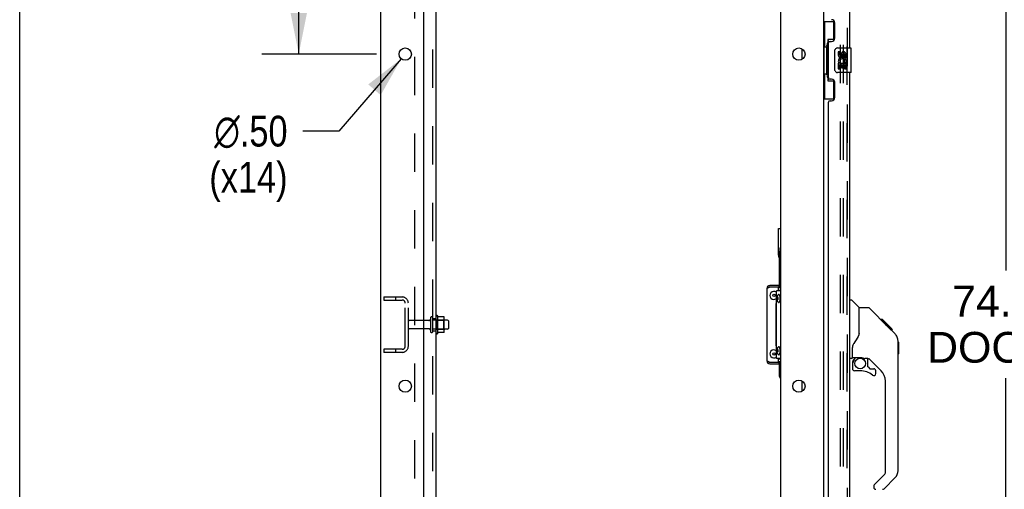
# Model space of a CAD drawing. Header units: inches. Extents: x 0 to 283, y 0 to 183.
# Tile 6 of 116: x 0 to 40, y 87 to 106. Entities that reach past the tile are written whole.
import ezdxf

# ---------------------------------------------------------------- set-up
doc = ezdxf.new("R2010")
doc.units = ezdxf.units.IN
doc.header["$LTSCALE"] = 15.583333
doc.header["$MEASUREMENT"] = 0
doc.linetypes.add('HIDDEN', pattern=[0.2, 0.1, -0.1])
doc.layers.get('0').update_dxf_attribs({"linetype": 'CONTINUOUS'})
for name, color, linetype in [('DEFAULT_2', 8, 'HIDDEN'), ('DIMENSIONS', 7, 'CONTINUOUS'), ('LEFTHAND_DOOR_ASSEMBLY', 7, 'CONTINUOUS'), ('RIGHTHAND_DOOR_ASSEMBLY', 7, 'CONTINUOUS'), ('SUBPANEL', 7, 'CONTINUOUS')]:
    doc.layers.add(name, color=color, linetype=linetype)
doc.styles.get("Standard").update_dxf_attribs({"font": 'arial.ttf'})
doc.styles.add('TEXTSTYLE_1', font='gdt', dxfattribs={"width": 0.8})
doc.dimstyles.new('DIMSTYLE_1', dxfattribs={"dimtxt": 1.25, "dimasz": 1.666667, "dimexe": 0.09, "dimexo": 0.07, "dimgap": 0.0375, "dimtad": 0, "dimtih": 1, "dimtoh": 1, "dimzin": 4, "dimdsep": 46, "dimtxsty": 'Standard', "dimblk": '_FILLED', "dimblk1": '_FILLED', "dimblk2": '_FILLED', "dimcen": 0.09, "dimadec": 3, "dimazin": 1, "dimtfac": 1, "dimtdec": 3, "dimtofl": 0, "dimtmove": 0, "dimatfit": 3, "dimldrblk": '_FILLED', "dimfxl": 0, "dimtolj": 1, "dimtzin": 4, "dimarcsym": 0})
doc.dimstyles.new('DIMSTYLE_2', dxfattribs={"dimtxt": 1.25, "dimasz": 1.666667, "dimexe": 0.09, "dimexo": 0.07, "dimgap": 0.09, "dimtad": 0, "dimtih": 1, "dimtoh": 1, "dimzin": 4, "dimdsep": 46, "dimtxsty": 'Standard', "dimblk": '_FILLED', "dimblk1": '_FILLED', "dimblk2": '_FILLED', "dimcen": 0.09, "dimadec": 3, "dimazin": 1, "dimtfac": 1, "dimtdec": 3, "dimtofl": 0, "dimtmove": 0, "dimatfit": 1, "dimldrblk": '_FILLED', "dimfxl": 0, "dimtolj": 1, "dimtzin": 4, "dimarcsym": 0})

# ---------------------------------------------------------------- blocks, each defined once
blk = doc.blocks.new('_FILLED')
at = {"color": 0, "linetype": 'ByBlock'}
blk.add_solid([(0, 0), (-1, 0.2), (-1, -0.2)], dxfattribs=at)
blk = doc.blocks.new('*D6')
at = {"layer": 'DIMENSIONS', "color": 2, "linetype": 'Continuous'}
for p, q in [((34.65, 131.162), (41.579, 131.162)), ((40.079, 131.162), (40.079, 96.117)), ((40.079, 56.662), (40.079, 91.742)), ((34.65, 56.662), (41.579, 56.662))]:
    blk.add_line(p, q, dxfattribs=at)
at = {"layer": 'DIMENSIONS', "color": 2, "linetype": 'Continuous', "xscale": 1.6666666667, "yscale": 1.6666666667, "zscale": 1.6666666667}
for p, rotation in [((40.079, 131.162), 90), ((40.079, 56.662), 270)]:
    blk.add_blockref('_FILLED', p, dxfattribs=dict(at, rotation=rotation))
at = {"layer": 'DIMENSIONS', "color": 2, "linetype": 'Continuous', "insert": (40.079, 95.492), "char_height": 1.25, "width": 6.39405, "attachment_point": 2, "line_spacing_factor": 0.9}
blk.add_mtext('74.50\\PDOORS', dxfattribs=at)
blk = doc.blocks.new('*D21')
at = {"layer": 'DIMENSIONS', "color": 2, "linetype": 'Continuous'}
for p, q in [((14.505, 118.412), (9.843, 118.412)), ((11.343, 118.412), (11.343, 113.7)), ((11.343, 104.912), (11.343, 109.325)), ((14.505, 104.912), (9.843, 104.912))]:
    blk.add_line(p, q, dxfattribs=at)
at = {"layer": 'DIMENSIONS', "color": 2, "linetype": 'Continuous', "xscale": 1.6666666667, "yscale": 1.6666666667, "zscale": 1.6666666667}
for p, rotation in [((11.343, 118.412), 90), ((11.343, 104.912), 270)]:
    blk.add_blockref('_FILLED', p, dxfattribs=dict(at, rotation=rotation))
at = {"layer": 'DIMENSIONS', "color": 2, "linetype": 'Continuous', "insert": (11.343, 113.075), "char_height": 1.25, "width": 4.36803, "attachment_point": 2, "line_spacing_factor": 0.9}
blk.add_mtext('13.50\\Ptyp.', dxfattribs=at)
blk = doc.blocks.new('*D22')
at = {"layer": 'DIMENSIONS', "color": 2, "linetype": 'Continuous'}
for p, q in [((15.509, 104.722), (12.971, 101.779)), ((12.971, 101.779), (11.513, 101.779))]:
    blk.add_line(p, q, dxfattribs=at)
at = {"layer": 'DIMENSIONS', "color": 2, "linetype": 'Continuous', "xscale": 1.6666666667, "yscale": 1.6666666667, "zscale": 1.6666666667, "rotation": 49.2353207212}
blk.add_blockref('_FILLED', (15.509, 104.722), dxfattribs=at)
at = {"layer": 'DIMENSIONS', "color": 2, "linetype": 'Continuous', "insert": (10.888, 102.404), "char_height": 1.25, "width": 4.09232, "attachment_point": 3, "line_spacing_factor": 0.9, "style": 'TEXTSTYLE_1'}
blk.add_mtext('{\\fgdt;n}\\fArial;.50\\P(x14)', dxfattribs=at)

msp = doc.modelspace()

# ---------------------------------------------------------------- linework, layer by layer
at = {"color": 7, "linetype": 'Continuous'}
for p, q in [((0, 0), (0, 183.333)), ((14.672, 50.037), (14.672, 133.787)), ((32.672, 130.631), (32.672, 57.193)), ((16.422, 52.037), (16.422, 130.412)), ((30.922, 130.412), (30.922, 52.037)), ((31.797, 104.695), (31.797, 105.128)), ((30.838, 96.737), (30.838, 97.822)), ((30.838, 97.822), (30.922, 97.822)), ((30.85, 96.941), (30.85, 96.656)), ((30.883, 95.506), (30.883, 96.811)), ((30.374, 95.386), (30.368, 95.386)), ((30.922, 95.446), (30.838, 95.446)), ((30.883, 95.412), (30.883, 95.446)), ((16.992, 93.556), (16.992, 94.268)), ((17.01, 94.236), (17.01, 94.236)), ((17.237, 94.231), (17.019, 94.231)), ((17.238, 94.231), (17.237, 94.231)), ((17.258, 93.656), (17.258, 94.167)), ((17.392, 94.095), (17.258, 94.095)), ((17.422, 94.065), (17.422, 93.759)), ((17.392, 93.729), (17.258, 93.729)), ((30.749, 93.93), (30.743, 93.93)), ((30.743, 93.87), (30.743, 93.869)), ((30.743, 93.852), (30.754, 93.852)), ((30.75, 93.876), (30.748, 93.874)), ((30.748, 93.874), (30.748, 93.874)), ((30.754, 93.93), (30.749, 93.93)), ((30.754, 93.88), (30.75, 93.876)), ((30.75, 93.876), (30.754, 93.873)), ((17.237, 93.593), (17.019, 93.593)), ((30.754, 93.288), (30.743, 93.288)), ((30.374, 92.438), (30.368, 92.438)), ((30.838, 92.378), (30.922, 92.378)), ((30.883, 92.378), (30.883, 92.412)), ((30.883, 91.811), (30.883, 92.318)), ((31.797, 91.195), (31.797, 91.628))]:
    msp.add_line(p, q, dxfattribs=at)
at = {"color": 3, "linetype": 'Continuous'}
for p, q in [((30.368, 95.386), (30.368, 92.438)), ((30.922, 95.506), (30.488, 95.506)), ((30.488, 95.446), (30.838, 95.446)), ((30.922, 95.288), (30.754, 95.288)), ((30.754, 92.538), (30.754, 95.288)), ((30.838, 95.288), (30.838, 95.446)), ((30.922, 95.412), (30.838, 95.412)), ((30.743, 94.771), (30.754, 94.781)), ((30.743, 93.053), (30.743, 94.771)), ((30.743, 94.632), (30.754, 94.632)), ((30.754, 94.539), (30.743, 94.539)), ((30.749, 93.975), (30.743, 93.976)), ((30.754, 93.975), (30.749, 93.975)), ((30.743, 93.192), (30.754, 93.192)), ((30.754, 93.042), (30.743, 93.053)), ((30.922, 92.538), (30.754, 92.538)), ((30.838, 92.378), (30.838, 92.538)), ((30.838, 92.378), (30.488, 92.378)), ((30.488, 92.318), (30.922, 92.318)), ((30.838, 92.412), (30.922, 92.412))]:
    msp.add_line(p, q, dxfattribs=at)
at = {"color": 7, "linetype": 'Continuous'}
for points in [[(30.863, 97.049), (30.86, 97.036), (30.858, 97.024), (30.856, 97.013), (30.854, 97.001), (30.853, 96.99), (30.852, 96.98), (30.851, 96.97), (30.85, 96.96), (30.85, 96.95), (30.85, 96.941)], [(30.922, 95.334), (30.92, 95.333), (30.908, 95.325), (30.896, 95.316), (30.886, 95.306), (30.876, 95.294), (30.872, 95.288)], [(30.778, 94.976), (30.778, 94.988), (30.779, 95), (30.78, 95.013), (30.782, 95.025), (30.785, 95.038), (30.788, 95.05), (30.791, 95.061), (30.795, 95.071), (30.799, 95.08), (30.803, 95.088), (30.808, 95.097), (30.813, 95.104), (30.818, 95.112), (30.824, 95.119), (30.83, 95.125), (30.837, 95.132)], [(30.837, 94.82), (30.83, 94.826), (30.824, 94.833), (30.818, 94.841), (30.812, 94.848), (30.807, 94.857), (30.802, 94.865), (30.798, 94.874), (30.794, 94.883), (30.79, 94.893), (30.787, 94.904), (30.784, 94.916), (30.782, 94.928), (30.78, 94.941), (30.779, 94.953), (30.778, 94.964), (30.778, 94.976)], [(30.81, 95.024), (30.809, 95.024), (30.807, 95.023), (30.805, 95.022), (30.804, 95.021), (30.802, 95.019), (30.801, 95.016), (30.799, 95.013), (30.798, 95.01), (30.797, 95.007), (30.796, 95.003), (30.795, 94.999), (30.794, 94.994), (30.794, 94.99), (30.793, 94.985), (30.793, 94.981), (30.793, 94.976)], [(30.793, 94.976), (30.793, 94.971), (30.793, 94.966), (30.794, 94.962), (30.794, 94.957), (30.795, 94.953), (30.796, 94.949), (30.797, 94.945), (30.798, 94.942), (30.799, 94.938), (30.801, 94.936), (30.802, 94.933), (30.804, 94.931), (30.805, 94.929), (30.807, 94.928), (30.809, 94.928), (30.81, 94.927)], [(30.828, 94.976), (30.828, 94.981), (30.827, 94.985), (30.827, 94.99), (30.827, 94.994), (30.826, 94.999), (30.825, 95.003), (30.824, 95.007), (30.823, 95.01), (30.821, 95.013), (30.82, 95.016), (30.819, 95.019), (30.817, 95.021), (30.815, 95.022), (30.814, 95.023), (30.812, 95.024), (30.81, 95.024)], [(30.81, 94.927), (30.812, 94.928), (30.814, 94.928), (30.815, 94.929), (30.817, 94.931), (30.819, 94.933), (30.82, 94.936), (30.821, 94.938), (30.823, 94.942), (30.824, 94.945), (30.825, 94.949), (30.826, 94.953), (30.827, 94.957), (30.827, 94.962), (30.827, 94.966), (30.828, 94.971), (30.828, 94.976)], [(30.906, 95.051), (30.904, 95.061), (30.902, 95.07), (30.9, 95.079), (30.897, 95.087), (30.894, 95.095), (30.891, 95.102), (30.888, 95.109), (30.885, 95.115), (30.881, 95.121), (30.878, 95.125), (30.874, 95.129), (30.87, 95.133), (30.866, 95.135), (30.862, 95.137), (30.858, 95.138), (30.854, 95.139), (30.85, 95.138), (30.846, 95.137), (30.842, 95.135), (30.839, 95.133), (30.837, 95.132)], [(30.837, 94.82), (30.839, 94.819), (30.842, 94.816), (30.846, 94.814), (30.85, 94.813), (30.854, 94.813), (30.858, 94.813), (30.862, 94.814), (30.866, 94.816), (30.87, 94.819), (30.874, 94.822), (30.878, 94.826), (30.881, 94.831), (30.885, 94.837), (30.888, 94.843), (30.891, 94.849), (30.894, 94.857), (30.897, 94.865), (30.9, 94.873), (30.902, 94.882), (30.904, 94.891)], [(30.904, 94.891), (30.906, 94.901), (30.908, 94.911), (30.909, 94.921), (30.911, 94.932), (30.912, 94.943), (30.912, 94.954), (30.913, 94.965), (30.913, 94.976)], [(30.913, 94.976), (30.913, 94.987), (30.912, 94.998), (30.912, 95.009), (30.911, 95.02), (30.909, 95.03), (30.908, 95.041), (30.906, 95.051)], [(17.019, 94.231), (17.017, 94.231), (17.016, 94.231), (17.015, 94.231), (17.014, 94.232), (17.014, 94.232), (17.013, 94.232), (17.013, 94.233), (17.012, 94.233), (17.012, 94.233), (17.011, 94.234), (17.011, 94.234), (17.011, 94.234), (17.011, 94.235), (17.01, 94.235), (17.01, 94.235), (17.01, 94.235), (17.01, 94.236)], [(17.246, 94.225), (17.245, 94.226), (17.244, 94.228), (17.243, 94.229), (17.241, 94.23), (17.24, 94.23), (17.238, 94.231)], [(30.748, 93.874), (30.746, 93.872), (30.743, 93.87)], [(17.01, 93.588), (17.01, 93.588), (17.01, 93.588), (17.01, 93.588), (17.01, 93.589), (17.011, 93.589), (17.011, 93.589), (17.011, 93.59), (17.011, 93.59), (17.012, 93.59), (17.012, 93.591), (17.013, 93.591), (17.013, 93.591), (17.014, 93.592), (17.014, 93.592), (17.015, 93.592), (17.016, 93.593), (17.017, 93.593), (17.019, 93.593)], [(17.246, 93.599), (17.245, 93.597), (17.244, 93.596), (17.243, 93.595), (17.241, 93.594), (17.24, 93.593), (17.238, 93.593), (17.237, 93.593)], [(30.778, 92.851), (30.778, 92.863), (30.779, 92.875), (30.78, 92.888), (30.782, 92.9), (30.785, 92.913), (30.788, 92.925), (30.791, 92.936), (30.795, 92.946), (30.799, 92.955), (30.803, 92.963), (30.808, 92.972), (30.813, 92.979), (30.818, 92.987), (30.824, 92.994), (30.83, 93), (30.837, 93.007)], [(30.837, 92.695), (30.83, 92.701), (30.824, 92.708), (30.818, 92.716), (30.812, 92.723), (30.807, 92.732), (30.802, 92.74), (30.798, 92.749), (30.794, 92.758), (30.79, 92.768), (30.787, 92.779), (30.784, 92.791), (30.782, 92.803), (30.78, 92.816), (30.779, 92.828), (30.778, 92.839), (30.778, 92.851)], [(30.81, 92.899), (30.809, 92.899), (30.807, 92.898), (30.805, 92.897), (30.804, 92.896), (30.802, 92.894), (30.801, 92.891), (30.799, 92.888), (30.798, 92.885), (30.797, 92.882), (30.796, 92.878), (30.795, 92.874), (30.794, 92.869), (30.794, 92.865), (30.793, 92.86), (30.793, 92.856), (30.793, 92.851)], [(30.793, 92.851), (30.793, 92.846), (30.793, 92.841), (30.794, 92.837), (30.794, 92.832), (30.795, 92.828), (30.796, 92.824), (30.797, 92.82), (30.798, 92.817), (30.799, 92.813), (30.801, 92.811), (30.802, 92.808), (30.804, 92.806), (30.805, 92.804), (30.807, 92.803), (30.809, 92.803), (30.81, 92.802)], [(30.828, 92.851), (30.828, 92.856), (30.827, 92.86), (30.827, 92.865), (30.827, 92.869), (30.826, 92.874), (30.825, 92.878), (30.824, 92.882), (30.823, 92.885), (30.821, 92.888), (30.82, 92.891), (30.819, 92.894), (30.817, 92.896), (30.815, 92.897), (30.814, 92.898), (30.812, 92.899), (30.81, 92.899)], [(30.81, 92.802), (30.812, 92.803), (30.814, 92.803), (30.815, 92.804), (30.817, 92.806), (30.819, 92.808), (30.82, 92.811), (30.821, 92.813), (30.823, 92.817), (30.824, 92.82), (30.825, 92.824), (30.826, 92.828), (30.827, 92.832), (30.827, 92.837), (30.827, 92.841), (30.828, 92.846), (30.828, 92.851)], [(30.906, 92.926), (30.904, 92.936), (30.902, 92.945), (30.9, 92.954), (30.897, 92.962), (30.894, 92.97), (30.891, 92.977), (30.888, 92.984), (30.885, 92.99), (30.881, 92.996), (30.878, 93), (30.874, 93.004), (30.87, 93.008), (30.866, 93.01), (30.862, 93.012), (30.858, 93.013), (30.854, 93.014), (30.85, 93.013), (30.846, 93.012), (30.842, 93.01), (30.839, 93.008), (30.837, 93.007)], [(30.904, 92.766), (30.906, 92.776), (30.908, 92.786), (30.909, 92.796), (30.911, 92.807), (30.912, 92.818), (30.912, 92.829), (30.913, 92.84), (30.913, 92.851)], [(30.913, 92.851), (30.913, 92.862), (30.912, 92.873), (30.912, 92.884), (30.911, 92.895), (30.909, 92.905), (30.908, 92.916), (30.906, 92.926)], [(30.837, 92.695), (30.839, 92.694), (30.842, 92.691), (30.846, 92.689), (30.85, 92.688), (30.854, 92.688), (30.858, 92.688), (30.862, 92.689), (30.866, 92.691), (30.87, 92.694), (30.874, 92.697), (30.878, 92.701), (30.881, 92.706), (30.885, 92.712), (30.888, 92.718), (30.891, 92.724), (30.894, 92.732), (30.897, 92.74), (30.9, 92.748), (30.902, 92.757), (30.904, 92.766)], [(30.922, 92.494), (30.92, 92.494), (30.908, 92.502), (30.896, 92.512), (30.886, 92.522), (30.876, 92.534), (30.873, 92.538)]]:
    msp.add_lwpolyline(points, dxfattribs=at)
at = {"color": 3, "linetype": 'Continuous'}
for points in [[(30.374, 95.386), (30.379, 95.392), (30.387, 95.398), (30.396, 95.404), (30.406, 95.41), (30.417, 95.416), (30.43, 95.422), (30.444, 95.428)], [(30.444, 95.428), (30.458, 95.434), (30.473, 95.44), (30.488, 95.446)], [(30.458, 92.39), (30.444, 92.396), (30.43, 92.402), (30.417, 92.408), (30.406, 92.414), (30.396, 92.42), (30.387, 92.426), (30.379, 92.432), (30.374, 92.438)], [(30.488, 92.378), (30.473, 92.384), (30.458, 92.39)]]:
    msp.add_lwpolyline(points, dxfattribs=at)
at = {"color": 7, "linetype": 'Continuous'}
for centre, radius in [((15.672, 104.912), 0.25), ((31.672, 104.912), 0.25), ((30.653, 95.099), 0.0485), ((30.653, 92.724), 0.0485), ((15.672, 91.412), 0.25), ((31.672, 91.412), 0.25)]:
    msp.add_circle(centre, radius, dxfattribs=at)
for centre, radius, start, end in [((31.008, 96.811), 0.125, 133.7858, 180), ((31.133, 96.737), 0.295, 180, 212.0461), ((30.488, 95.386), 0.06, 90, 134.1587), ((30.653, 95.099), 0.163, 51.8592, 308.1408), ((16.96, 94.246), 0.0384, 34.4497, 180), ((16.392, 93.912), 0.698, 27.6814, 30.6631), ((17.117, 94.167), 0.141, 0, 23.95), ((17.392, 94.065), 0.03, 0, 90), ((17.117, 93.656), 0.141, 336.05, 360), ((17.392, 93.759), 0.03, 270, 360), ((16.96, 93.578), 0.0384, 180, 325.5503), ((16.392, 93.912), 0.698, 329.3369, 332.3186), ((30.653, 92.724), 0.163, 51.8592, 308.1408), ((30.488, 92.438), 0.06, 225.8413, 270), ((31.008, 91.811), 0.125, 180, 226.2142)]:
    msp.add_arc(centre, radius, start, end, dxfattribs=at)
at = {"color": 3, "linetype": 'Continuous'}
for centre, start, end in [((30.488, 95.386), 90, 180), ((30.488, 92.438), 180, 270)]:
    msp.add_arc(centre, 0.12, start, end, dxfattribs=at)
at = {"layer": 'DEFAULT_2', "color": 8, "linetype": 'HIDDEN'}
for p, q in [((33.36, 56.974), (33.36, 130.849)), ((33.485, 56.974), (33.485, 130.849)), ((14.797, 95.037), (14.797, 94.912)), ((14.797, 95.037), (15.547, 95.037)), ((14.797, 94.912), (15.547, 94.912)), ((15.273, 95.037), (15.273, 94.912)), ((15.672, 93.037), (15.672, 94.787)), ((15.797, 93.037), (15.797, 94.787)), ((16.629, 94.078), (15.827, 94.078)), ((16.691, 94.176), (16.691, 93.647)), ((16.797, 93.647), (16.797, 94.176)), ((17.258, 94.095), (16.797, 94.095)), ((16.922, 93.578), (16.922, 94.246)), ((16.942, 94.095), (16.922, 94.115)), ((16.942, 94.095), (16.942, 93.728)), ((16.942, 94.095), (17.238, 94.095)), ((17.238, 94.095), (17.258, 94.115)), ((17.238, 93.728), (17.238, 94.095)), ((16.629, 93.746), (15.827, 93.746)), ((17.258, 93.729), (16.797, 93.729)), ((16.942, 93.728), (16.922, 93.708)), ((16.942, 93.728), (17.238, 93.728)), ((17.238, 93.728), (17.258, 93.708)), ((14.797, 92.912), (14.797, 92.787)), ((15.547, 92.912), (14.797, 92.912)), ((15.273, 92.912), (15.273, 92.787)), ((15.547, 92.787), (14.797, 92.787))]:
    msp.add_line(p, q, dxfattribs=at)
for centre, radius, start, end in [((15.547, 94.787), 0.25, 0, 90), ((15.547, 94.787), 0.125, 0, 90), ((15.827, 94.048), 0.03, 90, 180), ((16.629, 94.14), 0.0625, 270, 360), ((16.744, 94.176), 0.053, 0, 180), ((15.827, 93.776), 0.03, 180, 270), ((16.629, 93.683), 0.0625, 0, 90), ((16.744, 93.647), 0.053, 180, 360), ((15.547, 93.037), 0.25, 270, 360), ((15.547, 93.037), 0.125, 270, 360)]:
    msp.add_arc(centre, radius, start, end, dxfattribs=at)
at = {"layer": 'LEFTHAND_DOOR_ASSEMBLY', "color": 8, "linetype": 'HIDDEN'}
msp.add_line((33.626, 56.908), (33.626, 130.915), dxfattribs=at)
at = {"layer": 'LEFTHAND_DOOR_ASSEMBLY', "color": 3, "linetype": 'Continuous'}
for p, q in [((33.73, 125.662), (33.73, 105.162)), ((33.126, 105.559), (33.126, 106.179)), ((32.876, 103.954), (32.876, 105.369)), ((32.936, 105.429), (32.996, 105.429)), ((33.73, 104.162), (33.73, 83.662)), ((32.996, 103.894), (32.936, 103.894)), ((33.126, 103.144), (33.126, 103.764)), ((32.876, 84.869), (32.876, 102.954)), ((32.936, 103.014), (32.996, 103.014))]:
    msp.add_line(p, q, dxfattribs=at)
at = {"layer": 'LEFTHAND_DOOR_ASSEMBLY', "color": 7, "linetype": 'Continuous'}
for p, q in [((32.672, 106.237), (33.113, 106.237)), ((32.711, 106.237), (32.711, 105.212)), ((33.076, 106.237), (33.076, 105.457)), ((32.812, 105.242), (32.812, 105.263)), ((32.849, 105.502), (32.849, 103.822)), ((33.076, 105.502), (32.849, 105.502)), ((32.689, 105.212), (32.689, 104.112)), ((32.689, 105.212), (32.812, 105.212)), ((32.812, 104.112), (32.812, 105.212)), ((33.135, 104.262), (33.135, 105.062)), ((33.235, 105.162), (33.775, 105.162)), ((33.273, 105.008), (33.273, 104.871)), ((33.336, 105.008), (33.273, 105.008)), ((33.336, 104.871), (33.336, 105.008)), ((33.401, 104.934), (33.401, 104.865)), ((33.461, 104.871), (33.461, 104.913)), ((33.524, 104.913), (33.524, 104.777)), ((33.587, 104.777), (33.587, 104.913)), ((33.79, 104.177), (33.79, 105.147)), ((33.273, 104.546), (33.273, 104.316)), ((33.291, 104.546), (33.273, 104.546)), ((33.325, 104.546), (33.353, 104.566)), ((33.325, 104.546), (33.587, 104.546)), ((33.336, 104.316), (33.336, 104.484)), ((33.336, 104.484), (33.401, 104.484)), ((33.401, 104.484), (33.401, 104.347)), ((33.461, 104.347), (33.461, 104.484)), ((33.461, 104.484), (33.524, 104.484)), ((33.516, 104.582), (33.574, 104.557)), ((33.524, 104.777), (33.587, 104.777)), ((33.524, 104.484), (33.524, 104.316)), ((33.587, 104.316), (33.587, 104.546)), ((32.689, 104.112), (32.812, 104.112)), ((32.711, 104.112), (32.711, 103.087)), ((32.812, 104.061), (32.812, 104.082)), ((33.775, 104.162), (33.235, 104.162)), ((33.273, 104.316), (33.336, 104.316)), ((33.401, 104.347), (33.461, 104.347)), ((33.524, 104.316), (33.587, 104.316)), ((32.849, 103.822), (33.076, 103.822)), ((33.076, 103.867), (33.076, 103.087)), ((32.672, 103.087), (33.113, 103.087)), ((33.73, 94.916), (33.792, 94.916)), ((34.118, 94.607), (33.82, 94.904)), ((34.485, 94.601), (34.124, 94.601)), ((34.124, 93.496), (34.124, 94.601)), ((35.305, 93.813), (34.54, 94.578)), ((35.062, 94.123), (34.995, 94.123)), ((35.069, 94.116), (35.002, 94.116)), ((35.079, 94.106), (35.012, 94.106)), ((35.085, 94.1), (35.019, 94.1)), ((35.093, 94.092), (35.027, 94.092)), ((35.113, 94.072), (35.046, 94.072)), ((35.062, 94.123), (35.388, 93.797)), ((35.136, 94.049), (35.069, 94.049)), ((35.159, 94.026), (35.092, 94.026)), ((35.183, 94.002), (35.116, 94.002)), ((35.206, 93.979), (35.14, 93.979)), ((35.23, 93.955), (35.163, 93.955)), ((35.222, 93.896), (35.178, 93.94)), ((35.252, 93.933), (35.185, 93.933)), ((35.272, 93.913), (35.206, 93.913)), ((35.278, 93.839), (35.222, 93.896)), ((35.29, 93.895), (35.223, 93.895)), ((35.303, 93.882), (35.236, 93.882)), ((35.307, 93.878), (35.24, 93.878)), ((35.309, 93.876), (35.242, 93.876)), ((35.309, 93.876), (35.243, 93.876)), ((35.31, 93.875), (35.243, 93.875)), ((35.313, 93.872), (35.246, 93.872)), ((35.317, 93.868), (35.25, 93.868)), ((35.323, 93.862), (35.256, 93.862)), ((35.337, 93.848), (35.27, 93.848)), ((35.305, 93.813), (35.278, 93.839)), ((35.352, 93.833), (35.285, 93.833)), ((35.359, 93.826), (35.293, 93.826)), ((35.366, 93.819), (35.299, 93.819)), ((35.305, 93.812), (35.584, 93.534)), ((35.378, 93.807), (35.312, 93.807)), ((35.384, 93.801), (35.317, 93.801)), ((35.387, 93.798), (35.32, 93.798)), ((35.388, 93.797), (35.321, 93.797)), ((35.388, 93.797), (35.322, 93.797)), ((35.389, 93.796), (35.322, 93.796)), ((35.477, 93.708), (35.389, 93.796)), ((35.406, 93.712), (35.473, 93.712)), ((35.475, 93.71), (35.408, 93.71)), ((35.477, 93.708), (35.411, 93.708)), ((34.124, 93.559), (34.103, 93.502)), ((35.699, 93.257), (35.697, 93.286)), ((35.699, 87.973), (35.699, 93.257)), ((33.848, 92.573), (33.848, 92.98)), ((35.718, 93.206), (35.699, 93.225)), ((35.718, 93.206), (35.718, 92.729)), ((33.809, 92.534), (33.73, 92.534)), ((33.868, 92.575), (34.163, 92.575)), ((33.906, 92.495), (33.986, 92.575)), ((33.912, 92.49), (33.909, 92.493)), ((33.916, 92.486), (33.912, 92.49)), ((33.92, 92.482), (33.916, 92.486)), ((34.436, 92.534), (34.348, 92.534)), ((34.478, 92.202), (34.478, 92.529)), ((35.014, 92.038), (34.512, 92.539)), ((35.718, 92.729), (35.699, 92.709)), ((33.848, 92.356), (33.848, 92.119)), ((34.481, 92.194), (34.553, 92.122)), ((34.562, 92.119), (34.714, 92.119)), ((34.163, 92.04), (33.927, 92.04)), ((34.793, 91.921), (34.793, 92.04)), ((35.187, 87.887), (35.187, 91.62)), ((34.728, 87.396), (35.164, 87.831)), ((35.583, 87.694), (35.131, 87.242)), ((34.714, 87.362), (34.714, 87.298))]:
    msp.add_line(p, q, dxfattribs=at)
for points in [[(32.849, 105.478), (32.849, 105.475), (32.85, 105.471), (32.851, 105.467), (32.852, 105.463), (32.854, 105.458), (32.856, 105.453), (32.858, 105.447), (32.861, 105.441), (32.864, 105.435), (32.868, 105.428), (32.873, 105.421), (32.877, 105.413), (32.883, 105.404), (32.885, 105.401)], [(33.135, 105.062), (33.135, 105.068), (33.136, 105.074), (33.137, 105.08), (33.138, 105.086), (33.14, 105.092), (33.142, 105.098)], [(33.142, 104.226), (33.14, 104.231), (33.138, 104.237), (33.137, 104.243), (33.136, 104.249), (33.135, 104.256), (33.135, 104.262)], [(32.885, 103.923), (32.883, 103.919), (32.877, 103.911), (32.873, 103.903), (32.868, 103.896), (32.864, 103.889), (32.861, 103.882), (32.858, 103.876), (32.856, 103.871), (32.854, 103.866), (32.852, 103.861), (32.851, 103.857), (32.85, 103.853), (32.849, 103.849), (32.849, 103.846)], [(34.54, 94.578), (34.533, 94.584), (34.524, 94.59), (34.515, 94.595), (34.505, 94.598), (34.495, 94.6), (34.485, 94.601)], [(34.103, 93.502), (34.073, 93.433), (34.036, 93.362), (33.994, 93.289), (33.946, 93.216), (33.901, 93.151)], [(35.699, 93.257), (35.697, 93.285), (35.692, 93.327), (35.683, 93.367), (35.669, 93.407), (35.651, 93.444), (35.629, 93.48), (35.603, 93.513), (35.584, 93.534)], [(33.901, 93.151), (33.891, 93.135), (33.875, 93.106), (33.863, 93.074), (33.854, 93.04), (33.849, 93.005), (33.848, 92.98)], [(33.92, 92.482), (33.911, 92.471), (33.902, 92.46), (33.894, 92.449), (33.887, 92.437), (33.882, 92.424), (33.877, 92.411), (33.873, 92.398), (33.87, 92.384), (33.869, 92.37), (33.868, 92.356)], [(33.909, 92.493), (33.907, 92.494), (33.907, 92.495), (33.906, 92.495), (33.906, 92.495)], [(34.163, 92.575), (34.17, 92.575), (34.189, 92.574), (34.211, 92.572), (34.232, 92.568), (34.251, 92.563), (34.27, 92.558), (34.286, 92.552), (34.299, 92.547), (34.311, 92.543), (34.322, 92.539), (34.331, 92.537), (34.339, 92.535)], [(34.339, 92.535), (34.347, 92.534), (34.348, 92.534)]]:
    msp.add_lwpolyline(points, dxfattribs=at)
msp.add_circle((34.163, 92.335), 0.217, dxfattribs=at)
at = {"layer": 'LEFTHAND_DOOR_ASSEMBLY', "color": 3, "linetype": 'Continuous'}
for centre, radius, start, end in [((32.996, 106.179), 0.13, 0, 90), ((32.936, 105.369), 0.06, 90, 180), ((32.996, 105.559), 0.13, 270, 360), ((32.936, 103.954), 0.06, 180, 270), ((32.996, 103.764), 0.13, 0, 90), ((32.936, 102.954), 0.06, 90, 180), ((32.996, 103.144), 0.13, 270, 360)]:
    msp.add_arc(centre, radius, start, end, dxfattribs=at)
at = {"layer": 'LEFTHAND_DOOR_ASSEMBLY', "color": 7, "linetype": 'Continuous'}
for centre, radius, start, end in [((33.235, 105.062), 0.1, 90, 158.7946), ((33.367, 104.871), 0.0943, 180, 360), ((33.367, 104.871), 0.0314, 180, 261.2295), ((33.366, 104.876), 0.0362, 263.4285, 341.7628), ((33.493, 104.913), 0.0943, 68.6999, 167.4338), ((33.493, 104.913), 0.0314, 0, 180.0485), ((33.493, 104.913), 0.0943, 0, 68.6704), ((33.775, 105.147), 0.015, 0, 90), ((33.427, 104.62), 0.154, 161.4199, 206.1963), ((33.43, 104.62), 0.157, 336.5966, 161.8791), ((33.43, 104.62), 0.157, 205.737, 207.8532), ((33.43, 104.62), 0.0943, 336.5966, 215.1122), ((33.235, 104.262), 0.1, 201.205, 270), ((33.775, 104.177), 0.015, 270, 360), ((33.792, 94.876), 0.0394, 45, 90), ((34.104, 94.593), 0.0197, 0, 45), ((33.809, 92.573), 0.0394, 270, 360), ((33.868, 92.595), 0.0197, 180, 270), ((34.045, 92.356), 0.197, 135, 180), ((34.436, 92.337), 0.197, 52.5121, 90), ((33.927, 92.119), 0.0787, 180, 270), ((34.49, 92.202), 0.0118, 180, 225), ((34.562, 92.13), 0.0118, 225, 270), ((34.714, 92.04), 0.0787, 0, 90), ((34.163, 91.252), 0.787, 50.4788, 90), ((34.714, 91.921), 0.0787, 230.4788, 360), ((34.596, 91.62), 0.591, 0, 45), ((35.108, 87.887), 0.0787, 315, 360), ((35.305, 87.973), 0.394, 315, 360), ((34.762, 87.362), 0.0472, 135, 180), ((34.793, 87.298), 0.0787, 180, 270), ((35.075, 87.298), 0.0787, 270, 315)]:
    msp.add_arc(centre, radius, start, end, dxfattribs=at)
for centre, start_param, end_param in [((32.916, 105.252), 0.699287, 1.51401), ((32.916, 105.252), -4.655602, -3.84088), ((32.916, 104.071), 0.699287, 1.51401), ((32.916, 104.071), -4.655602, -3.84088)]:
    msp.add_ellipse(centre, major_axis=(0, 0.18), ratio=0.579493, start_param=start_param, end_param=end_param, dxfattribs=at)
at = {"layer": 'RIGHTHAND_DOOR_ASSEMBLY', "color": 8, "linetype": 'HIDDEN'}
msp.add_line((33.626, 130.915), (33.626, 56.908), dxfattribs=at)
at = {"layer": 'SUBPANEL', "color": 3, "linetype": 'Continuous'}
msp.add_line((16.922, 58.068), (16.922, 129.756), dxfattribs=at)
at = {"layer": 'SUBPANEL', "color": 8, "linetype": 'HIDDEN'}
for p, q in [((16.797, 59.908), (16.797, 127.916)), ((16.047, 123.506), (16.047, 64.318)), ((16.797, 94.162), (16.922, 94.162)), ((16.797, 93.662), (16.922, 93.662))]:
    msp.add_line(p, q, dxfattribs=at)

# ---------------------------------------------------------------- dimensions: what is measured, and where the dimension line sits
at = {"layer": 'DIMENSIONS', "color": 2, "linetype": 'Continuous'}
for base, p1, p2, text, picture, middle in [((40.079, 56.662), (34.58, 131.162), (34.58, 56.662), '<>\\PDOORS', '*D6', (40.079, 93.93)), ((11.343, 104.912), (14.575, 118.412), (14.575, 104.912), '<>\\Ptyp.', '*D21', (11.343, 111.512))]:
    dim = msp.add_linear_dim(base=base, p1=p1, p2=p2, angle=270, text=text, dimstyle='DIMSTYLE_1', dxfattribs=at)
    dim.commit()
    dim.dimension.update_dxf_attribs({"geometry": picture, "text_midpoint": middle, "dimtype": 160})
dim = msp.add_diameter_dim_2p(p1=(15.509, 104.722), p2=(15.835, 105.101), text='%%c<>\\P(x14)', dimstyle='DIMSTYLE_2', override={"dimpost": '<>'}, dxfattribs=at)
dim.commit()
dim.dimension.update_dxf_attribs({"geometry": '*D22', "text_midpoint": (8.842, 100.842), "dimtype": 163})

doc.saveas('drawing.dxf')
